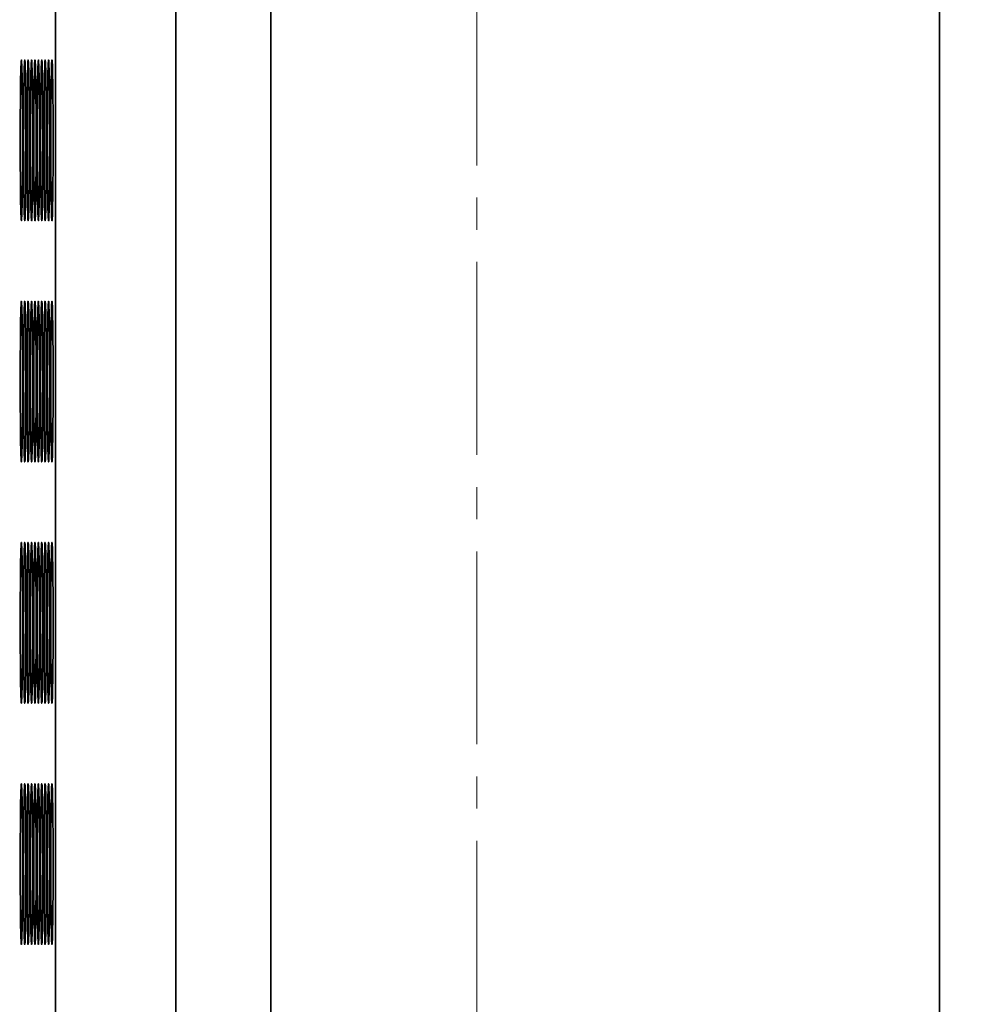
# Model space of a CAD drawing. Header units: millimetres. Extents: x -14862 to 14862, y -10512 to 10512.
# Tile 54 of 199: x -3908 to -3671, y -2403 to -2158. Entities that reach past the tile are written whole.
import ezdxf

# ---------------------------------------------------------------- set-up
doc = ezdxf.new("R2010")
doc.units = ezdxf.units.MM
doc.header["$LTSCALE"] = 4
doc.linetypes.add('点画线', pattern=[18, 12, -2, 2, -2])
doc.layers.get('0').update_dxf_attribs({"lineweight": 18})
for name, color, linetype, lineweight in [('中心线层', 1, '点画线', 18), ('几何体', 7, 'Continuous', 35), ('尺寸线层', 3, 'Continuous', 18)]:
    doc.layers.add(name, color=color, linetype=linetype, lineweight=lineweight)
doc.styles.add('标准', font='txt', dxfattribs={"width": 0.667})
doc.dimstyles.new('GB_尺寸', dxfattribs={"dimtxt": 3.5, "dimasz": 4, "dimexe": 2, "dimexo": 0, "dimtad": 1, "dimdsep": 46, "dimtxsty": '标准', "dimblk": '_CAXARROW', "dimcen": 0, "dimdle": 8, "dimazin": 2, "dimtfac": 0.707107, "dimtdec": 3, "dimtmove": 2, "dimatfit": 3, "dimfxl": 0, "dimfrac": 2, "dimtolj": 1, "dimarcsym": 0})

# ---------------------------------------------------------------- blocks, each defined once
blk = doc.blocks.new('*X153')
at = {"layer": '尺寸线层'}
for points in [[(-6748.86, -3869.61), (-6648.86, -3882.11), (-6648.86, -3857.11)], [(-3793.86, -3869.61), (-3893.86, -3882.11), (-3893.86, -3857.11)]]:
    blk.add_hatch(color=0, dxfattribs=at).paths.add_polyline_path(points, flags=0)
at = {"layer": '尺寸线层', "color": 0}
for p, q in [((-6748.86, -1465.88), (-6748.86, -3919.61)), ((-3793.86, -2668.38), (-3793.86, -3919.61)), ((-3793.86, -3869.61), (-6748.86, -3869.61))]:
    blk.add_line(p, q, dxfattribs=at)
at = {"layer": '尺寸线层', "color": 0, "insert": (-5245.65, -3810.73), "char_height": 87.5, "width": 340.0023, "attachment_point": 5, "line_spacing_factor": 1.15057, "style": '标准'}
blk.add_mtext('\\T1.1;2955', dxfattribs=at)
blk = doc.blocks.new('_CAXARROW')
blk.add_hatch(color=0).paths.add_polyline_path([(0, 0), (-1, 0.125), (-1, -0.125)], flags=0)
blk = doc.blocks.new('*X154')
at = {"layer": '尺寸线层'}
for points in [[(-7288.86, -4141.05), (-7188.86, -4128.55), (-7188.86, -4153.55)], [(-2288.86, -4141.05), (-2388.86, -4128.55), (-2388.86, -4153.55)]]:
    blk.add_hatch(color=0, dxfattribs=at).paths.add_polyline_path(points, flags=0)
at = {"layer": '尺寸线层', "color": 0}
for p, q in [((-7288.86, -1465.88), (-7288.86, -4191.05)), ((-2288.86, -1465.88), (-2288.86, -4191.05)), ((-7288.86, -4141.05), (-2288.86, -4141.05))]:
    blk.add_line(p, q, dxfattribs=at)
at = {"layer": '尺寸线层', "color": 0, "insert": (-4788.86, -4082.16), "char_height": 87.5, "width": 340.6544, "attachment_point": 5, "line_spacing_factor": 1.15057, "style": '标准'}
blk.add_mtext('\\T1.1;5000', dxfattribs=at)
blk = doc.blocks.new('*X155')
at = {"layer": '尺寸线层'}
for points in [[(-11533.86, -4572.86), (-11433.86, -4560.36), (-11433.86, -4585.36)], [(-2288.86, -4572.86), (-2388.86, -4560.36), (-2388.86, -4585.36)]]:
    blk.add_hatch(color=0, dxfattribs=at).paths.add_polyline_path(points, flags=0)
at = {"layer": '尺寸线层', "color": 0}
for p, q in [((-2288.86, -1465.88), (-2288.86, -4622.86)), ((-11533.86, -2690.88), (-11533.86, -4622.86)), ((-11533.86, -4572.86), (-2288.86, -4572.86))]:
    blk.add_line(p, q, dxfattribs=at)
at = {"layer": '尺寸线层', "color": 0, "insert": (-6911.36, -4513.97), "char_height": 87.5, "width": 341.3065, "attachment_point": 5, "line_spacing_factor": 1.15057, "style": '标准'}
blk.add_mtext('\\T1.1;9245', dxfattribs=at)

msp = doc.modelspace()

# ---------------------------------------------------------------- linework, layer by layer
at = {"layer": '中心线层'}
msp.add_line((-3793.859, -58.603), (-3793.859, -2926.188), dxfattribs=at)
at = {"layer": '几何体'}
for p, q in [((-3898.701, -2668.38), (-3898.701, -268.38)), ((-3868.705, -2668.38), (-3868.705, -268.38)), ((-3845.126, -2668.38), (-3845.126, -268.38)), ((-3678.86, -2668.38), (-3678.86, -268.38))]:
    msp.add_line(p, q, dxfattribs=at)
for points in [[(-3906.873, -2191.046), (-3906.87, -2188.38), (-3906.873, -2185.714), (-3906.88, -2183.096), (-3906.893, -2180.572), (-3906.91, -2178.188), (-3906.931, -2175.985), (-3906.956, -2174.004), (-3906.985, -2172.279), (-3907.017, -2170.841), (-3907.051, -2169.717), (-3907.086, -2168.925), (-3907.123, -2168.481), (-3907.162, -2168.391), (-3907.199, -2168.659), (-3907.235, -2169.278), (-3907.27, -2170.238), (-3907.304, -2171.522), (-3907.333, -2173.107), (-3907.361, -2174.965), (-3907.384, -2177.061), (-3907.403, -2179.36), (-3907.418, -2181.82), (-3907.428, -2184.396), (-3907.432, -2187.044), (-3907.432, -2189.716), (-3907.428, -2192.364), (-3907.418, -2194.941), (-3907.403, -2197.4), (-3907.384, -2199.699), (-3907.361, -2201.796), (-3907.333, -2203.653), (-3907.304, -2205.238), (-3907.27, -2206.522), (-3907.235, -2207.482), (-3907.199, -2208.102), (-3907.162, -2208.369), (-3907.123, -2208.28), (-3907.086, -2207.835), (-3907.051, -2207.044), (-3907.017, -2205.919), (-3906.985, -2204.482), (-3906.956, -2202.757), (-3906.931, -2200.775), (-3906.91, -2198.573), (-3906.893, -2196.188), (-3906.88, -2193.664), (-3906.873, -2191.046)], [(-3906.028, -2191.046), (-3906.025, -2188.38), (-3906.028, -2185.714), (-3906.035, -2183.096), (-3906.048, -2180.572), (-3906.065, -2178.188), (-3906.086, -2175.985), (-3906.111, -2174.004), (-3906.14, -2172.279), (-3906.172, -2170.841), (-3906.206, -2169.717), (-3906.241, -2168.925), (-3906.278, -2168.481), (-3906.317, -2168.391), (-3906.354, -2168.659), (-3906.39, -2169.278), (-3906.425, -2170.238), (-3906.459, -2171.522), (-3906.488, -2173.107), (-3906.516, -2174.965), (-3906.539, -2177.061), (-3906.558, -2179.36), (-3906.573, -2181.82), (-3906.583, -2184.396), (-3906.587, -2187.044), (-3906.587, -2189.716), (-3906.583, -2192.364), (-3906.573, -2194.941), (-3906.558, -2197.4), (-3906.539, -2199.699), (-3906.516, -2201.796), (-3906.488, -2203.653), (-3906.459, -2205.238), (-3906.425, -2206.522), (-3906.39, -2207.482), (-3906.354, -2208.102), (-3906.317, -2208.369), (-3906.278, -2208.28), (-3906.241, -2207.835), (-3906.206, -2207.044), (-3906.172, -2205.919), (-3906.14, -2204.482), (-3906.111, -2202.757), (-3906.086, -2200.775), (-3906.065, -2198.573), (-3906.048, -2196.188), (-3906.035, -2193.664), (-3906.028, -2191.046)], [(-3905.183, -2191.046), (-3905.18, -2188.38), (-3905.183, -2185.714), (-3905.19, -2183.096), (-3905.203, -2180.572), (-3905.22, -2178.188), (-3905.241, -2175.985), (-3905.266, -2174.004), (-3905.295, -2172.279), (-3905.327, -2170.841), (-3905.361, -2169.717), (-3905.396, -2168.925), (-3905.433, -2168.481), (-3905.472, -2168.391), (-3905.509, -2168.659), (-3905.545, -2169.278), (-3905.58, -2170.238), (-3905.614, -2171.522), (-3905.643, -2173.107), (-3905.671, -2174.965), (-3905.694, -2177.061), (-3905.713, -2179.36), (-3905.728, -2181.82), (-3905.738, -2184.396), (-3905.742, -2187.044), (-3905.742, -2189.716), (-3905.738, -2192.364), (-3905.728, -2194.941), (-3905.713, -2197.4), (-3905.694, -2199.699), (-3905.671, -2201.796), (-3905.643, -2203.653), (-3905.614, -2205.238), (-3905.58, -2206.522), (-3905.545, -2207.482), (-3905.509, -2208.102), (-3905.472, -2208.369), (-3905.433, -2208.28), (-3905.396, -2207.835), (-3905.361, -2207.044), (-3905.327, -2205.919), (-3905.295, -2204.482), (-3905.266, -2202.757), (-3905.241, -2200.775), (-3905.22, -2198.573), (-3905.203, -2196.188), (-3905.19, -2193.664), (-3905.183, -2191.046)], [(-3904.338, -2191.046), (-3904.335, -2188.38), (-3904.338, -2185.714), (-3904.345, -2183.096), (-3904.358, -2180.572), (-3904.375, -2178.188), (-3904.396, -2175.985), (-3904.421, -2174.004), (-3904.449, -2172.279), (-3904.482, -2170.841), (-3904.516, -2169.717), (-3904.551, -2168.925), (-3904.589, -2168.481), (-3904.627, -2168.391), (-3904.664, -2168.659), (-3904.7, -2169.278), (-3904.735, -2170.238), (-3904.769, -2171.522), (-3904.798, -2173.107), (-3904.826, -2174.965), (-3904.849, -2177.061), (-3904.868, -2179.36), (-3904.883, -2181.82), (-3904.893, -2184.396), (-3904.897, -2187.044), (-3904.897, -2189.716), (-3904.893, -2192.364), (-3904.883, -2194.941), (-3904.868, -2197.4), (-3904.849, -2199.699), (-3904.826, -2201.796), (-3904.798, -2203.653), (-3904.769, -2205.238), (-3904.735, -2206.522), (-3904.7, -2207.482), (-3904.664, -2208.102), (-3904.627, -2208.369), (-3904.589, -2208.28), (-3904.551, -2207.835), (-3904.516, -2207.044), (-3904.482, -2205.919), (-3904.449, -2204.482), (-3904.421, -2202.757), (-3904.396, -2200.775), (-3904.375, -2198.573), (-3904.358, -2196.188), (-3904.345, -2193.664), (-3904.338, -2191.046)], [(-3903.493, -2191.046), (-3903.49, -2188.38), (-3903.493, -2185.714), (-3903.5, -2183.096), (-3903.513, -2180.572), (-3903.53, -2178.188), (-3903.551, -2175.985), (-3903.576, -2174.004), (-3903.604, -2172.279), (-3903.637, -2170.841), (-3903.67, -2169.717), (-3903.706, -2168.925), (-3903.744, -2168.481), (-3903.781, -2168.391), (-3903.819, -2168.659), (-3903.855, -2169.278), (-3903.89, -2170.238), (-3903.924, -2171.522), (-3903.953, -2173.107), (-3903.981, -2174.965), (-3904.004, -2177.061), (-3904.023, -2179.36), (-3904.038, -2181.82), (-3904.048, -2184.396), (-3904.053, -2187.044), (-3904.053, -2189.716), (-3904.048, -2192.364), (-3904.038, -2194.941), (-3904.023, -2197.4), (-3904.004, -2199.699), (-3903.981, -2201.796), (-3903.953, -2203.653), (-3903.924, -2205.238), (-3903.89, -2206.522), (-3903.855, -2207.482), (-3903.819, -2208.102), (-3903.781, -2208.369), (-3903.744, -2208.28), (-3903.706, -2207.835), (-3903.67, -2207.044), (-3903.637, -2205.919), (-3903.604, -2204.482), (-3903.576, -2202.757), (-3903.551, -2200.775), (-3903.53, -2198.573), (-3903.513, -2196.188), (-3903.5, -2193.664), (-3903.493, -2191.046)], [(-3902.648, -2191.046), (-3902.645, -2188.38), (-3902.648, -2185.714), (-3902.655, -2183.096), (-3902.668, -2180.572), (-3902.684, -2178.188), (-3902.706, -2175.985), (-3902.731, -2174.004), (-3902.759, -2172.279), (-3902.792, -2170.841), (-3902.825, -2169.717), (-3902.861, -2168.925), (-3902.899, -2168.481), (-3902.936, -2168.391), (-3902.974, -2168.659), (-3903.01, -2169.278), (-3903.045, -2170.238), (-3903.078, -2171.522), (-3903.108, -2173.107), (-3903.136, -2174.965), (-3903.159, -2177.061), (-3903.178, -2179.36), (-3903.193, -2181.82), (-3903.203, -2184.396), (-3903.208, -2187.044), (-3903.208, -2189.716), (-3903.203, -2192.364), (-3903.193, -2194.941), (-3903.178, -2197.4), (-3903.159, -2199.699), (-3903.136, -2201.796), (-3903.108, -2203.653), (-3903.078, -2205.238), (-3903.045, -2206.522), (-3903.01, -2207.482), (-3902.974, -2208.102), (-3902.936, -2208.369), (-3902.899, -2208.28), (-3902.861, -2207.835), (-3902.825, -2207.044), (-3902.792, -2205.919), (-3902.759, -2204.482), (-3902.731, -2202.757), (-3902.706, -2200.775), (-3902.684, -2198.573), (-3902.668, -2196.188), (-3902.655, -2193.664), (-3902.648, -2191.046)], [(-3901.803, -2191.046), (-3901.8, -2188.38), (-3901.803, -2185.714), (-3901.81, -2183.096), (-3901.823, -2180.572), (-3901.839, -2178.188), (-3901.861, -2175.985), (-3901.886, -2174.004), (-3901.914, -2172.279), (-3901.947, -2170.841), (-3901.98, -2169.717), (-3902.016, -2168.925), (-3902.054, -2168.481), (-3902.091, -2168.391), (-3902.129, -2168.659), (-3902.165, -2169.278), (-3902.201, -2170.238), (-3902.233, -2171.522), (-3902.263, -2173.107), (-3902.291, -2174.965), (-3902.314, -2177.061), (-3902.333, -2179.36), (-3902.348, -2181.82), (-3902.358, -2184.396), (-3902.363, -2187.044), (-3902.363, -2189.716), (-3902.358, -2192.364), (-3902.348, -2194.941), (-3902.333, -2197.4), (-3902.314, -2199.699), (-3902.291, -2201.796), (-3902.263, -2203.653), (-3902.233, -2205.238), (-3902.201, -2206.522), (-3902.165, -2207.482), (-3902.129, -2208.102), (-3902.091, -2208.369), (-3902.054, -2208.28), (-3902.016, -2207.835), (-3901.98, -2207.044), (-3901.947, -2205.919), (-3901.914, -2204.482), (-3901.886, -2202.757), (-3901.861, -2200.775), (-3901.839, -2198.573), (-3901.823, -2196.188), (-3901.81, -2193.664), (-3901.803, -2191.046)], [(-3900.958, -2191.046), (-3900.955, -2188.38), (-3900.958, -2185.714), (-3900.965, -2183.096), (-3900.978, -2180.572), (-3900.994, -2178.188), (-3901.016, -2175.985), (-3901.041, -2174.004), (-3901.069, -2172.279), (-3901.102, -2170.841), (-3901.135, -2169.717), (-3901.171, -2168.925), (-3901.209, -2168.481), (-3901.246, -2168.391), (-3901.284, -2168.659), (-3901.32, -2169.278), (-3901.356, -2170.238), (-3901.388, -2171.522), (-3901.418, -2173.107), (-3901.446, -2174.965), (-3901.469, -2177.061), (-3901.488, -2179.36), (-3901.502, -2181.82), (-3901.513, -2184.396), (-3901.518, -2187.044), (-3901.518, -2189.716), (-3901.513, -2192.364), (-3901.502, -2194.941), (-3901.488, -2197.4), (-3901.469, -2199.699), (-3901.446, -2201.796), (-3901.418, -2203.653), (-3901.388, -2205.238), (-3901.356, -2206.522), (-3901.32, -2207.482), (-3901.284, -2208.102), (-3901.246, -2208.369), (-3901.209, -2208.28), (-3901.171, -2207.835), (-3901.135, -2207.044), (-3901.102, -2205.919), (-3901.069, -2204.482), (-3901.041, -2202.757), (-3901.016, -2200.775), (-3900.994, -2198.573), (-3900.978, -2196.188), (-3900.965, -2193.664), (-3900.958, -2191.046)], [(-3900.113, -2191.046), (-3900.11, -2188.38), (-3900.113, -2185.714), (-3900.121, -2183.096), (-3900.133, -2180.572), (-3900.149, -2178.188), (-3900.171, -2175.985), (-3900.196, -2174.004), (-3900.224, -2172.279), (-3900.257, -2170.841), (-3900.29, -2169.717), (-3900.327, -2168.925), (-3900.364, -2168.481), (-3900.401, -2168.391), (-3900.439, -2168.659), (-3900.475, -2169.278), (-3900.511, -2170.238), (-3900.543, -2171.522), (-3900.574, -2173.107), (-3900.6, -2174.965), (-3900.624, -2177.061), (-3900.643, -2179.36), (-3900.657, -2181.82), (-3900.668, -2184.396), (-3900.673, -2187.044), (-3900.673, -2189.716), (-3900.668, -2192.364), (-3900.657, -2194.941), (-3900.643, -2197.4), (-3900.624, -2199.699), (-3900.6, -2201.796), (-3900.574, -2203.653), (-3900.543, -2205.238), (-3900.511, -2206.522), (-3900.475, -2207.482), (-3900.439, -2208.102), (-3900.401, -2208.369), (-3900.364, -2208.28), (-3900.327, -2207.835), (-3900.29, -2207.044), (-3900.257, -2205.919), (-3900.224, -2204.482), (-3900.196, -2202.757), (-3900.171, -2200.775), (-3900.149, -2198.573), (-3900.133, -2196.188), (-3900.121, -2193.664), (-3900.113, -2191.046)], [(-3899.268, -2191.046), (-3899.265, -2188.38), (-3899.268, -2185.714), (-3899.276, -2183.096), (-3899.287, -2180.572), (-3899.304, -2178.188), (-3899.326, -2175.985), (-3899.351, -2174.004), (-3899.38, -2172.279), (-3899.411, -2170.841), (-3899.445, -2169.717), (-3899.482, -2168.925), (-3899.519, -2168.481), (-3899.556, -2168.391), (-3899.594, -2168.659), (-3899.63, -2169.278), (-3899.666, -2170.238), (-3899.698, -2171.522), (-3899.729, -2173.107), (-3899.755, -2174.965), (-3899.779, -2177.061), (-3899.798, -2179.36), (-3899.813, -2181.82), (-3899.823, -2184.396), (-3899.828, -2187.044), (-3899.828, -2189.716), (-3899.823, -2192.364), (-3899.813, -2194.941), (-3899.798, -2197.4), (-3899.779, -2199.699), (-3899.755, -2201.796), (-3899.729, -2203.653), (-3899.698, -2205.238), (-3899.666, -2206.522), (-3899.63, -2207.482), (-3899.594, -2208.102), (-3899.556, -2208.369), (-3899.519, -2208.28), (-3899.482, -2207.835), (-3899.445, -2207.044), (-3899.411, -2205.919), (-3899.38, -2204.482), (-3899.351, -2202.757), (-3899.326, -2200.775), (-3899.304, -2198.573), (-3899.287, -2196.188), (-3899.276, -2193.664), (-3899.268, -2191.046)], [(-3906.873, -2251.046), (-3906.87, -2248.38), (-3906.873, -2245.714), (-3906.88, -2243.096), (-3906.893, -2240.572), (-3906.91, -2238.188), (-3906.931, -2235.985), (-3906.956, -2234.004), (-3906.985, -2232.279), (-3907.017, -2230.841), (-3907.051, -2229.717), (-3907.086, -2228.925), (-3907.123, -2228.481), (-3907.162, -2228.391), (-3907.199, -2228.659), (-3907.235, -2229.278), (-3907.27, -2230.238), (-3907.304, -2231.522), (-3907.333, -2233.107), (-3907.361, -2234.965), (-3907.384, -2237.061), (-3907.403, -2239.36), (-3907.418, -2241.82), (-3907.428, -2244.396), (-3907.432, -2247.044), (-3907.432, -2249.716), (-3907.428, -2252.364), (-3907.418, -2254.941), (-3907.403, -2257.4), (-3907.384, -2259.699), (-3907.361, -2261.796), (-3907.333, -2263.653), (-3907.304, -2265.238), (-3907.27, -2266.522), (-3907.235, -2267.482), (-3907.199, -2268.102), (-3907.162, -2268.369), (-3907.123, -2268.28), (-3907.086, -2267.835), (-3907.051, -2267.044), (-3907.017, -2265.919), (-3906.985, -2264.482), (-3906.956, -2262.757), (-3906.931, -2260.775), (-3906.91, -2258.573), (-3906.893, -2256.188), (-3906.88, -2253.664), (-3906.873, -2251.046)], [(-3906.028, -2251.046), (-3906.025, -2248.38), (-3906.028, -2245.714), (-3906.035, -2243.096), (-3906.048, -2240.572), (-3906.065, -2238.188), (-3906.086, -2235.985), (-3906.111, -2234.004), (-3906.14, -2232.279), (-3906.172, -2230.841), (-3906.206, -2229.717), (-3906.241, -2228.925), (-3906.278, -2228.481), (-3906.317, -2228.391), (-3906.354, -2228.659), (-3906.39, -2229.278), (-3906.425, -2230.238), (-3906.459, -2231.522), (-3906.488, -2233.107), (-3906.516, -2234.965), (-3906.539, -2237.061), (-3906.558, -2239.36), (-3906.573, -2241.82), (-3906.583, -2244.396), (-3906.587, -2247.044), (-3906.587, -2249.716), (-3906.583, -2252.364), (-3906.573, -2254.941), (-3906.558, -2257.4), (-3906.539, -2259.699), (-3906.516, -2261.796), (-3906.488, -2263.653), (-3906.459, -2265.238), (-3906.425, -2266.522), (-3906.39, -2267.482), (-3906.354, -2268.102), (-3906.317, -2268.369), (-3906.278, -2268.28), (-3906.241, -2267.835), (-3906.206, -2267.044), (-3906.172, -2265.919), (-3906.14, -2264.482), (-3906.111, -2262.757), (-3906.086, -2260.775), (-3906.065, -2258.573), (-3906.048, -2256.188), (-3906.035, -2253.664), (-3906.028, -2251.046)], [(-3905.183, -2251.046), (-3905.18, -2248.38), (-3905.183, -2245.714), (-3905.19, -2243.096), (-3905.203, -2240.572), (-3905.22, -2238.188), (-3905.241, -2235.985), (-3905.266, -2234.004), (-3905.295, -2232.279), (-3905.327, -2230.841), (-3905.361, -2229.717), (-3905.396, -2228.925), (-3905.433, -2228.481), (-3905.472, -2228.391), (-3905.509, -2228.659), (-3905.545, -2229.278), (-3905.58, -2230.238), (-3905.614, -2231.522), (-3905.643, -2233.107), (-3905.671, -2234.965), (-3905.694, -2237.061), (-3905.713, -2239.36), (-3905.728, -2241.82), (-3905.738, -2244.396), (-3905.742, -2247.044), (-3905.742, -2249.716), (-3905.738, -2252.364), (-3905.728, -2254.941), (-3905.713, -2257.4), (-3905.694, -2259.699), (-3905.671, -2261.796), (-3905.643, -2263.653), (-3905.614, -2265.238), (-3905.58, -2266.522), (-3905.545, -2267.482), (-3905.509, -2268.102), (-3905.472, -2268.369), (-3905.433, -2268.28), (-3905.396, -2267.835), (-3905.361, -2267.044), (-3905.327, -2265.919), (-3905.295, -2264.482), (-3905.266, -2262.757), (-3905.241, -2260.775), (-3905.22, -2258.573), (-3905.203, -2256.188), (-3905.19, -2253.664), (-3905.183, -2251.046)], [(-3904.338, -2251.046), (-3904.335, -2248.38), (-3904.338, -2245.714), (-3904.345, -2243.096), (-3904.358, -2240.572), (-3904.375, -2238.188), (-3904.396, -2235.985), (-3904.421, -2234.004), (-3904.449, -2232.279), (-3904.482, -2230.841), (-3904.516, -2229.717), (-3904.551, -2228.925), (-3904.589, -2228.481), (-3904.627, -2228.391), (-3904.664, -2228.659), (-3904.7, -2229.278), (-3904.735, -2230.238), (-3904.769, -2231.522), (-3904.798, -2233.107), (-3904.826, -2234.965), (-3904.849, -2237.061), (-3904.868, -2239.36), (-3904.883, -2241.82), (-3904.893, -2244.396), (-3904.897, -2247.044), (-3904.897, -2249.716), (-3904.893, -2252.364), (-3904.883, -2254.941), (-3904.868, -2257.4), (-3904.849, -2259.699), (-3904.826, -2261.796), (-3904.798, -2263.653), (-3904.769, -2265.238), (-3904.735, -2266.522), (-3904.7, -2267.482), (-3904.664, -2268.102), (-3904.627, -2268.369), (-3904.589, -2268.28), (-3904.551, -2267.835), (-3904.516, -2267.044), (-3904.482, -2265.919), (-3904.449, -2264.482), (-3904.421, -2262.757), (-3904.396, -2260.775), (-3904.375, -2258.573), (-3904.358, -2256.188), (-3904.345, -2253.664), (-3904.338, -2251.046)], [(-3903.493, -2251.046), (-3903.49, -2248.38), (-3903.493, -2245.714), (-3903.5, -2243.096), (-3903.513, -2240.572), (-3903.53, -2238.188), (-3903.551, -2235.985), (-3903.576, -2234.004), (-3903.604, -2232.279), (-3903.637, -2230.841), (-3903.67, -2229.717), (-3903.706, -2228.925), (-3903.744, -2228.481), (-3903.781, -2228.391), (-3903.819, -2228.659), (-3903.855, -2229.278), (-3903.89, -2230.238), (-3903.924, -2231.522), (-3903.953, -2233.107), (-3903.981, -2234.965), (-3904.004, -2237.061), (-3904.023, -2239.36), (-3904.038, -2241.82), (-3904.048, -2244.396), (-3904.053, -2247.044), (-3904.053, -2249.716), (-3904.048, -2252.364), (-3904.038, -2254.941), (-3904.023, -2257.4), (-3904.004, -2259.699), (-3903.981, -2261.796), (-3903.953, -2263.653), (-3903.924, -2265.238), (-3903.89, -2266.522), (-3903.855, -2267.482), (-3903.819, -2268.102), (-3903.781, -2268.369), (-3903.744, -2268.28), (-3903.706, -2267.835), (-3903.67, -2267.044), (-3903.637, -2265.919), (-3903.604, -2264.482), (-3903.576, -2262.757), (-3903.551, -2260.775), (-3903.53, -2258.573), (-3903.513, -2256.188), (-3903.5, -2253.664), (-3903.493, -2251.046)], [(-3902.648, -2251.046), (-3902.645, -2248.38), (-3902.648, -2245.714), (-3902.655, -2243.096), (-3902.668, -2240.572), (-3902.684, -2238.188), (-3902.706, -2235.985), (-3902.731, -2234.004), (-3902.759, -2232.279), (-3902.792, -2230.841), (-3902.825, -2229.717), (-3902.861, -2228.925), (-3902.899, -2228.481), (-3902.936, -2228.391), (-3902.974, -2228.659), (-3903.01, -2229.278), (-3903.045, -2230.238), (-3903.078, -2231.522), (-3903.108, -2233.107), (-3903.136, -2234.965), (-3903.159, -2237.061), (-3903.178, -2239.36), (-3903.193, -2241.82), (-3903.203, -2244.396), (-3903.208, -2247.044), (-3903.208, -2249.716), (-3903.203, -2252.364), (-3903.193, -2254.941), (-3903.178, -2257.4), (-3903.159, -2259.699), (-3903.136, -2261.796), (-3903.108, -2263.653), (-3903.078, -2265.238), (-3903.045, -2266.522), (-3903.01, -2267.482), (-3902.974, -2268.102), (-3902.936, -2268.369), (-3902.899, -2268.28), (-3902.861, -2267.835), (-3902.825, -2267.044), (-3902.792, -2265.919), (-3902.759, -2264.482), (-3902.731, -2262.757), (-3902.706, -2260.775), (-3902.684, -2258.573), (-3902.668, -2256.188), (-3902.655, -2253.664), (-3902.648, -2251.046)], [(-3901.803, -2251.046), (-3901.8, -2248.38), (-3901.803, -2245.714), (-3901.81, -2243.096), (-3901.823, -2240.572), (-3901.839, -2238.188), (-3901.861, -2235.985), (-3901.886, -2234.004), (-3901.914, -2232.279), (-3901.947, -2230.841), (-3901.98, -2229.717), (-3902.016, -2228.925), (-3902.054, -2228.481), (-3902.091, -2228.391), (-3902.129, -2228.659), (-3902.165, -2229.278), (-3902.201, -2230.238), (-3902.233, -2231.522), (-3902.263, -2233.107), (-3902.291, -2234.965), (-3902.314, -2237.061), (-3902.333, -2239.36), (-3902.348, -2241.82), (-3902.358, -2244.396), (-3902.363, -2247.044), (-3902.363, -2249.716), (-3902.358, -2252.364), (-3902.348, -2254.941), (-3902.333, -2257.4), (-3902.314, -2259.699), (-3902.291, -2261.796), (-3902.263, -2263.653), (-3902.233, -2265.238), (-3902.201, -2266.522), (-3902.165, -2267.482), (-3902.129, -2268.102), (-3902.091, -2268.369), (-3902.054, -2268.28), (-3902.016, -2267.835), (-3901.98, -2267.044), (-3901.947, -2265.919), (-3901.914, -2264.482), (-3901.886, -2262.757), (-3901.861, -2260.775), (-3901.839, -2258.573), (-3901.823, -2256.188), (-3901.81, -2253.664), (-3901.803, -2251.046)], [(-3900.958, -2251.046), (-3900.955, -2248.38), (-3900.958, -2245.714), (-3900.965, -2243.096), (-3900.978, -2240.572), (-3900.994, -2238.188), (-3901.016, -2235.985), (-3901.041, -2234.004), (-3901.069, -2232.279), (-3901.102, -2230.841), (-3901.135, -2229.717), (-3901.171, -2228.925), (-3901.209, -2228.481), (-3901.246, -2228.391), (-3901.284, -2228.659), (-3901.32, -2229.278), (-3901.356, -2230.238), (-3901.388, -2231.522), (-3901.418, -2233.107), (-3901.446, -2234.965), (-3901.469, -2237.061), (-3901.488, -2239.36), (-3901.502, -2241.82), (-3901.513, -2244.396), (-3901.518, -2247.044), (-3901.518, -2249.716), (-3901.513, -2252.364), (-3901.502, -2254.941), (-3901.488, -2257.4), (-3901.469, -2259.699), (-3901.446, -2261.796), (-3901.418, -2263.653), (-3901.388, -2265.238), (-3901.356, -2266.522), (-3901.32, -2267.482), (-3901.284, -2268.102), (-3901.246, -2268.369), (-3901.209, -2268.28), (-3901.171, -2267.835), (-3901.135, -2267.044), (-3901.102, -2265.919), (-3901.069, -2264.482), (-3901.041, -2262.757), (-3901.016, -2260.775), (-3900.994, -2258.573), (-3900.978, -2256.188), (-3900.965, -2253.664), (-3900.958, -2251.046)], [(-3900.113, -2251.046), (-3900.11, -2248.38), (-3900.113, -2245.714), (-3900.121, -2243.096), (-3900.133, -2240.572), (-3900.149, -2238.188), (-3900.171, -2235.985), (-3900.196, -2234.004), (-3900.224, -2232.279), (-3900.257, -2230.841), (-3900.29, -2229.717), (-3900.327, -2228.925), (-3900.364, -2228.481), (-3900.401, -2228.391), (-3900.439, -2228.659), (-3900.475, -2229.278), (-3900.511, -2230.238), (-3900.543, -2231.522), (-3900.574, -2233.107), (-3900.6, -2234.965), (-3900.624, -2237.061), (-3900.643, -2239.36), (-3900.657, -2241.82), (-3900.668, -2244.396), (-3900.673, -2247.044), (-3900.673, -2249.716), (-3900.668, -2252.364), (-3900.657, -2254.941), (-3900.643, -2257.4), (-3900.624, -2259.699), (-3900.6, -2261.796), (-3900.574, -2263.653), (-3900.543, -2265.238), (-3900.511, -2266.522), (-3900.475, -2267.482), (-3900.439, -2268.102), (-3900.401, -2268.369), (-3900.364, -2268.28), (-3900.327, -2267.835), (-3900.29, -2267.044), (-3900.257, -2265.919), (-3900.224, -2264.482), (-3900.196, -2262.757), (-3900.171, -2260.775), (-3900.149, -2258.573), (-3900.133, -2256.188), (-3900.121, -2253.664), (-3900.113, -2251.046)], [(-3899.268, -2251.046), (-3899.265, -2248.38), (-3899.268, -2245.714), (-3899.276, -2243.096), (-3899.287, -2240.572), (-3899.304, -2238.188), (-3899.326, -2235.985), (-3899.351, -2234.004), (-3899.38, -2232.279), (-3899.411, -2230.841), (-3899.445, -2229.717), (-3899.482, -2228.925), (-3899.519, -2228.481), (-3899.556, -2228.391), (-3899.594, -2228.659), (-3899.63, -2229.278), (-3899.666, -2230.238), (-3899.698, -2231.522), (-3899.729, -2233.107), (-3899.755, -2234.965), (-3899.779, -2237.061), (-3899.798, -2239.36), (-3899.813, -2241.82), (-3899.823, -2244.396), (-3899.828, -2247.044), (-3899.828, -2249.716), (-3899.823, -2252.364), (-3899.813, -2254.941), (-3899.798, -2257.4), (-3899.779, -2259.699), (-3899.755, -2261.796), (-3899.729, -2263.653), (-3899.698, -2265.238), (-3899.666, -2266.522), (-3899.63, -2267.482), (-3899.594, -2268.102), (-3899.556, -2268.369), (-3899.519, -2268.28), (-3899.482, -2267.835), (-3899.445, -2267.044), (-3899.411, -2265.919), (-3899.38, -2264.482), (-3899.351, -2262.757), (-3899.326, -2260.775), (-3899.304, -2258.573), (-3899.287, -2256.188), (-3899.276, -2253.664), (-3899.268, -2251.046)], [(-3906.873, -2311.046), (-3906.87, -2308.38), (-3906.873, -2305.714), (-3906.88, -2303.096), (-3906.893, -2300.572), (-3906.91, -2298.188), (-3906.931, -2295.985), (-3906.956, -2294.004), (-3906.985, -2292.279), (-3907.017, -2290.841), (-3907.051, -2289.717), (-3907.086, -2288.925), (-3907.123, -2288.481), (-3907.162, -2288.391), (-3907.199, -2288.659), (-3907.235, -2289.278), (-3907.27, -2290.238), (-3907.304, -2291.522), (-3907.333, -2293.107), (-3907.361, -2294.965), (-3907.384, -2297.061), (-3907.403, -2299.36), (-3907.418, -2301.82), (-3907.428, -2304.396), (-3907.432, -2307.044), (-3907.432, -2309.716), (-3907.428, -2312.364), (-3907.418, -2314.941), (-3907.403, -2317.4), (-3907.384, -2319.699), (-3907.361, -2321.796), (-3907.333, -2323.653), (-3907.304, -2325.238), (-3907.27, -2326.522), (-3907.235, -2327.482), (-3907.199, -2328.102), (-3907.162, -2328.369), (-3907.123, -2328.28), (-3907.086, -2327.835), (-3907.051, -2327.044), (-3907.017, -2325.919), (-3906.985, -2324.482), (-3906.956, -2322.757), (-3906.931, -2320.775), (-3906.91, -2318.573), (-3906.893, -2316.188), (-3906.88, -2313.664), (-3906.873, -2311.046)], [(-3906.028, -2311.046), (-3906.025, -2308.38), (-3906.028, -2305.714), (-3906.035, -2303.096), (-3906.048, -2300.572), (-3906.065, -2298.188), (-3906.086, -2295.985), (-3906.111, -2294.004), (-3906.14, -2292.279), (-3906.172, -2290.841), (-3906.206, -2289.717), (-3906.241, -2288.925), (-3906.278, -2288.481), (-3906.317, -2288.391), (-3906.354, -2288.659), (-3906.39, -2289.278), (-3906.425, -2290.238), (-3906.459, -2291.522), (-3906.488, -2293.107), (-3906.516, -2294.965), (-3906.539, -2297.061), (-3906.558, -2299.36), (-3906.573, -2301.82), (-3906.583, -2304.396), (-3906.587, -2307.044), (-3906.587, -2309.716), (-3906.583, -2312.364), (-3906.573, -2314.941), (-3906.558, -2317.4), (-3906.539, -2319.699), (-3906.516, -2321.796), (-3906.488, -2323.653), (-3906.459, -2325.238), (-3906.425, -2326.522), (-3906.39, -2327.482), (-3906.354, -2328.102), (-3906.317, -2328.369), (-3906.278, -2328.28), (-3906.241, -2327.835), (-3906.206, -2327.044), (-3906.172, -2325.919), (-3906.14, -2324.482), (-3906.111, -2322.757), (-3906.086, -2320.775), (-3906.065, -2318.573), (-3906.048, -2316.188), (-3906.035, -2313.664), (-3906.028, -2311.046)], [(-3905.183, -2311.046), (-3905.18, -2308.38), (-3905.183, -2305.714), (-3905.19, -2303.096), (-3905.203, -2300.572), (-3905.22, -2298.188), (-3905.241, -2295.985), (-3905.266, -2294.004), (-3905.295, -2292.279), (-3905.327, -2290.841), (-3905.361, -2289.717), (-3905.396, -2288.925), (-3905.433, -2288.481), (-3905.472, -2288.391), (-3905.509, -2288.659), (-3905.545, -2289.278), (-3905.58, -2290.238), (-3905.614, -2291.522), (-3905.643, -2293.107), (-3905.671, -2294.965), (-3905.694, -2297.061), (-3905.713, -2299.36), (-3905.728, -2301.82), (-3905.738, -2304.396), (-3905.742, -2307.044), (-3905.742, -2309.716), (-3905.738, -2312.364), (-3905.728, -2314.941), (-3905.713, -2317.4), (-3905.694, -2319.699), (-3905.671, -2321.796), (-3905.643, -2323.653), (-3905.614, -2325.238), (-3905.58, -2326.522), (-3905.545, -2327.482), (-3905.509, -2328.102), (-3905.472, -2328.369), (-3905.433, -2328.28), (-3905.396, -2327.835), (-3905.361, -2327.044), (-3905.327, -2325.919), (-3905.295, -2324.482), (-3905.266, -2322.757), (-3905.241, -2320.775), (-3905.22, -2318.573), (-3905.203, -2316.188), (-3905.19, -2313.664), (-3905.183, -2311.046)], [(-3904.338, -2311.046), (-3904.335, -2308.38), (-3904.338, -2305.714), (-3904.345, -2303.096), (-3904.358, -2300.572), (-3904.375, -2298.188), (-3904.396, -2295.985), (-3904.421, -2294.004), (-3904.449, -2292.279), (-3904.482, -2290.841), (-3904.516, -2289.717), (-3904.551, -2288.925), (-3904.589, -2288.481), (-3904.627, -2288.391), (-3904.664, -2288.659), (-3904.7, -2289.278), (-3904.735, -2290.238), (-3904.769, -2291.522), (-3904.798, -2293.107), (-3904.826, -2294.965), (-3904.849, -2297.061), (-3904.868, -2299.36), (-3904.883, -2301.82), (-3904.893, -2304.396), (-3904.897, -2307.044), (-3904.897, -2309.716), (-3904.893, -2312.364), (-3904.883, -2314.941), (-3904.868, -2317.4), (-3904.849, -2319.699), (-3904.826, -2321.796), (-3904.798, -2323.653), (-3904.769, -2325.238), (-3904.735, -2326.522), (-3904.7, -2327.482), (-3904.664, -2328.102), (-3904.627, -2328.369), (-3904.589, -2328.28), (-3904.551, -2327.835), (-3904.516, -2327.044), (-3904.482, -2325.919), (-3904.449, -2324.482), (-3904.421, -2322.757), (-3904.396, -2320.775), (-3904.375, -2318.573), (-3904.358, -2316.188), (-3904.345, -2313.664), (-3904.338, -2311.046)], [(-3903.493, -2311.046), (-3903.49, -2308.38), (-3903.493, -2305.714), (-3903.5, -2303.096), (-3903.513, -2300.572), (-3903.53, -2298.188), (-3903.551, -2295.985), (-3903.576, -2294.004), (-3903.604, -2292.279), (-3903.637, -2290.841), (-3903.67, -2289.717), (-3903.706, -2288.925), (-3903.744, -2288.481), (-3903.781, -2288.391), (-3903.819, -2288.659), (-3903.855, -2289.278), (-3903.89, -2290.238), (-3903.924, -2291.522), (-3903.953, -2293.107), (-3903.981, -2294.965), (-3904.004, -2297.061), (-3904.023, -2299.36), (-3904.038, -2301.82), (-3904.048, -2304.396), (-3904.053, -2307.044), (-3904.053, -2309.716), (-3904.048, -2312.364), (-3904.038, -2314.941), (-3904.023, -2317.4), (-3904.004, -2319.699), (-3903.981, -2321.796), (-3903.953, -2323.653), (-3903.924, -2325.238), (-3903.89, -2326.522), (-3903.855, -2327.482), (-3903.819, -2328.102), (-3903.781, -2328.369), (-3903.744, -2328.28), (-3903.706, -2327.835), (-3903.67, -2327.044), (-3903.637, -2325.919), (-3903.604, -2324.482), (-3903.576, -2322.757), (-3903.551, -2320.775), (-3903.53, -2318.573), (-3903.513, -2316.188), (-3903.5, -2313.664), (-3903.493, -2311.046)], [(-3902.648, -2311.046), (-3902.645, -2308.38), (-3902.648, -2305.714), (-3902.655, -2303.096), (-3902.668, -2300.572), (-3902.684, -2298.188), (-3902.706, -2295.985), (-3902.731, -2294.004), (-3902.759, -2292.279), (-3902.792, -2290.841), (-3902.825, -2289.717), (-3902.861, -2288.925), (-3902.899, -2288.481), (-3902.936, -2288.391), (-3902.974, -2288.659), (-3903.01, -2289.278), (-3903.045, -2290.238), (-3903.078, -2291.522), (-3903.108, -2293.107), (-3903.136, -2294.965), (-3903.159, -2297.061), (-3903.178, -2299.36), (-3903.193, -2301.82), (-3903.203, -2304.396), (-3903.208, -2307.044), (-3903.208, -2309.716), (-3903.203, -2312.364), (-3903.193, -2314.941), (-3903.178, -2317.4), (-3903.159, -2319.699), (-3903.136, -2321.796), (-3903.108, -2323.653), (-3903.078, -2325.238), (-3903.045, -2326.522), (-3903.01, -2327.482), (-3902.974, -2328.102), (-3902.936, -2328.369), (-3902.899, -2328.28), (-3902.861, -2327.835), (-3902.825, -2327.044), (-3902.792, -2325.919), (-3902.759, -2324.482), (-3902.731, -2322.757), (-3902.706, -2320.775), (-3902.684, -2318.573), (-3902.668, -2316.188), (-3902.655, -2313.664), (-3902.648, -2311.046)], [(-3901.803, -2311.046), (-3901.8, -2308.38), (-3901.803, -2305.714), (-3901.81, -2303.096), (-3901.823, -2300.572), (-3901.839, -2298.188), (-3901.861, -2295.985), (-3901.886, -2294.004), (-3901.914, -2292.279), (-3901.947, -2290.841), (-3901.98, -2289.717), (-3902.016, -2288.925), (-3902.054, -2288.481), (-3902.091, -2288.391), (-3902.129, -2288.659), (-3902.165, -2289.278), (-3902.201, -2290.238), (-3902.233, -2291.522), (-3902.263, -2293.107), (-3902.291, -2294.965), (-3902.314, -2297.061), (-3902.333, -2299.36), (-3902.348, -2301.82), (-3902.358, -2304.396), (-3902.363, -2307.044), (-3902.363, -2309.716), (-3902.358, -2312.364), (-3902.348, -2314.941), (-3902.333, -2317.4), (-3902.314, -2319.699), (-3902.291, -2321.796), (-3902.263, -2323.653), (-3902.233, -2325.238), (-3902.201, -2326.522), (-3902.165, -2327.482), (-3902.129, -2328.102), (-3902.091, -2328.369), (-3902.054, -2328.28), (-3902.016, -2327.835), (-3901.98, -2327.044), (-3901.947, -2325.919), (-3901.914, -2324.482), (-3901.886, -2322.757), (-3901.861, -2320.775), (-3901.839, -2318.573), (-3901.823, -2316.188), (-3901.81, -2313.664), (-3901.803, -2311.046)], [(-3900.958, -2311.046), (-3900.955, -2308.38), (-3900.958, -2305.714), (-3900.965, -2303.096), (-3900.978, -2300.572), (-3900.994, -2298.188), (-3901.016, -2295.985), (-3901.041, -2294.004), (-3901.069, -2292.279), (-3901.102, -2290.841), (-3901.135, -2289.717), (-3901.171, -2288.925), (-3901.209, -2288.481), (-3901.246, -2288.391), (-3901.284, -2288.659), (-3901.32, -2289.278), (-3901.356, -2290.238), (-3901.388, -2291.522), (-3901.418, -2293.107), (-3901.446, -2294.965), (-3901.469, -2297.061), (-3901.488, -2299.36), (-3901.502, -2301.82), (-3901.513, -2304.396), (-3901.518, -2307.044), (-3901.518, -2309.716), (-3901.513, -2312.364), (-3901.502, -2314.941), (-3901.488, -2317.4), (-3901.469, -2319.699), (-3901.446, -2321.796), (-3901.418, -2323.653), (-3901.388, -2325.238), (-3901.356, -2326.522), (-3901.32, -2327.482), (-3901.284, -2328.102), (-3901.246, -2328.369), (-3901.209, -2328.28), (-3901.171, -2327.835), (-3901.135, -2327.044), (-3901.102, -2325.919), (-3901.069, -2324.482), (-3901.041, -2322.757), (-3901.016, -2320.775), (-3900.994, -2318.573), (-3900.978, -2316.188), (-3900.965, -2313.664), (-3900.958, -2311.046)], [(-3900.113, -2311.046), (-3900.11, -2308.38), (-3900.113, -2305.714), (-3900.121, -2303.096), (-3900.133, -2300.572), (-3900.149, -2298.188), (-3900.171, -2295.985), (-3900.196, -2294.004), (-3900.224, -2292.279), (-3900.257, -2290.841), (-3900.29, -2289.717), (-3900.327, -2288.925), (-3900.364, -2288.481), (-3900.401, -2288.391), (-3900.439, -2288.659), (-3900.475, -2289.278), (-3900.511, -2290.238), (-3900.543, -2291.522), (-3900.574, -2293.107), (-3900.6, -2294.965), (-3900.624, -2297.061), (-3900.643, -2299.36), (-3900.657, -2301.82), (-3900.668, -2304.396), (-3900.673, -2307.044), (-3900.673, -2309.716), (-3900.668, -2312.364), (-3900.657, -2314.941), (-3900.643, -2317.4), (-3900.624, -2319.699), (-3900.6, -2321.796), (-3900.574, -2323.653), (-3900.543, -2325.238), (-3900.511, -2326.522), (-3900.475, -2327.482), (-3900.439, -2328.102), (-3900.401, -2328.369), (-3900.364, -2328.28), (-3900.327, -2327.835), (-3900.29, -2327.044), (-3900.257, -2325.919), (-3900.224, -2324.482), (-3900.196, -2322.757), (-3900.171, -2320.775), (-3900.149, -2318.573), (-3900.133, -2316.188), (-3900.121, -2313.664), (-3900.113, -2311.046)], [(-3899.268, -2311.046), (-3899.265, -2308.38), (-3899.268, -2305.714), (-3899.276, -2303.096), (-3899.287, -2300.572), (-3899.304, -2298.188), (-3899.326, -2295.985), (-3899.351, -2294.004), (-3899.38, -2292.279), (-3899.411, -2290.841), (-3899.445, -2289.717), (-3899.482, -2288.925), (-3899.519, -2288.481), (-3899.556, -2288.391), (-3899.594, -2288.659), (-3899.63, -2289.278), (-3899.666, -2290.238), (-3899.698, -2291.522), (-3899.729, -2293.107), (-3899.755, -2294.965), (-3899.779, -2297.061), (-3899.798, -2299.36), (-3899.813, -2301.82), (-3899.823, -2304.396), (-3899.828, -2307.044), (-3899.828, -2309.716), (-3899.823, -2312.364), (-3899.813, -2314.941), (-3899.798, -2317.4), (-3899.779, -2319.699), (-3899.755, -2321.796), (-3899.729, -2323.653), (-3899.698, -2325.238), (-3899.666, -2326.522), (-3899.63, -2327.482), (-3899.594, -2328.102), (-3899.556, -2328.369), (-3899.519, -2328.28), (-3899.482, -2327.835), (-3899.445, -2327.044), (-3899.411, -2325.919), (-3899.38, -2324.482), (-3899.351, -2322.757), (-3899.326, -2320.775), (-3899.304, -2318.573), (-3899.287, -2316.188), (-3899.276, -2313.664), (-3899.268, -2311.046)], [(-3906.873, -2371.046), (-3906.87, -2368.38), (-3906.873, -2365.714), (-3906.88, -2363.096), (-3906.893, -2360.572), (-3906.91, -2358.188), (-3906.931, -2355.985), (-3906.956, -2354.004), (-3906.985, -2352.279), (-3907.017, -2350.841), (-3907.051, -2349.717), (-3907.086, -2348.925), (-3907.123, -2348.481), (-3907.162, -2348.391), (-3907.199, -2348.659), (-3907.235, -2349.278), (-3907.27, -2350.238), (-3907.304, -2351.522), (-3907.333, -2353.107), (-3907.361, -2354.965), (-3907.384, -2357.061), (-3907.403, -2359.36), (-3907.418, -2361.82), (-3907.428, -2364.396), (-3907.432, -2367.044), (-3907.432, -2369.716), (-3907.428, -2372.364), (-3907.418, -2374.941), (-3907.403, -2377.4), (-3907.384, -2379.699), (-3907.361, -2381.796), (-3907.333, -2383.653), (-3907.304, -2385.238), (-3907.27, -2386.522), (-3907.235, -2387.482), (-3907.199, -2388.102), (-3907.162, -2388.369), (-3907.123, -2388.28), (-3907.086, -2387.835), (-3907.051, -2387.044), (-3907.017, -2385.919), (-3906.985, -2384.482), (-3906.956, -2382.757), (-3906.931, -2380.775), (-3906.91, -2378.573), (-3906.893, -2376.188), (-3906.88, -2373.664), (-3906.873, -2371.046)], [(-3906.028, -2371.046), (-3906.025, -2368.38), (-3906.028, -2365.714), (-3906.035, -2363.096), (-3906.048, -2360.572), (-3906.065, -2358.188), (-3906.086, -2355.985), (-3906.111, -2354.004), (-3906.14, -2352.279), (-3906.172, -2350.841), (-3906.206, -2349.717), (-3906.241, -2348.925), (-3906.278, -2348.481), (-3906.317, -2348.391), (-3906.354, -2348.659), (-3906.39, -2349.278), (-3906.425, -2350.238), (-3906.459, -2351.522), (-3906.488, -2353.107), (-3906.516, -2354.965), (-3906.539, -2357.061), (-3906.558, -2359.36), (-3906.573, -2361.82), (-3906.583, -2364.396), (-3906.587, -2367.044), (-3906.587, -2369.716), (-3906.583, -2372.364), (-3906.573, -2374.941), (-3906.558, -2377.4), (-3906.539, -2379.699), (-3906.516, -2381.796), (-3906.488, -2383.653), (-3906.459, -2385.238), (-3906.425, -2386.522), (-3906.39, -2387.482), (-3906.354, -2388.102), (-3906.317, -2388.369), (-3906.278, -2388.28), (-3906.241, -2387.835), (-3906.206, -2387.044), (-3906.172, -2385.919), (-3906.14, -2384.482), (-3906.111, -2382.757), (-3906.086, -2380.775), (-3906.065, -2378.573), (-3906.048, -2376.188), (-3906.035, -2373.664), (-3906.028, -2371.046)], [(-3905.183, -2371.046), (-3905.18, -2368.38), (-3905.183, -2365.714), (-3905.19, -2363.096), (-3905.203, -2360.572), (-3905.22, -2358.188), (-3905.241, -2355.985), (-3905.266, -2354.004), (-3905.295, -2352.279), (-3905.327, -2350.841), (-3905.361, -2349.717), (-3905.396, -2348.925), (-3905.433, -2348.481), (-3905.472, -2348.391), (-3905.509, -2348.659), (-3905.545, -2349.278), (-3905.58, -2350.238), (-3905.614, -2351.522), (-3905.643, -2353.107), (-3905.671, -2354.965), (-3905.694, -2357.061), (-3905.713, -2359.36), (-3905.728, -2361.82), (-3905.738, -2364.396), (-3905.742, -2367.044), (-3905.742, -2369.716), (-3905.738, -2372.364), (-3905.728, -2374.941), (-3905.713, -2377.4), (-3905.694, -2379.699), (-3905.671, -2381.796), (-3905.643, -2383.653), (-3905.614, -2385.238), (-3905.58, -2386.522), (-3905.545, -2387.482), (-3905.509, -2388.102), (-3905.472, -2388.369), (-3905.433, -2388.28), (-3905.396, -2387.835), (-3905.361, -2387.044), (-3905.327, -2385.919), (-3905.295, -2384.482), (-3905.266, -2382.757), (-3905.241, -2380.775), (-3905.22, -2378.573), (-3905.203, -2376.188), (-3905.19, -2373.664), (-3905.183, -2371.046)], [(-3904.338, -2371.046), (-3904.335, -2368.38), (-3904.338, -2365.714), (-3904.345, -2363.096), (-3904.358, -2360.572), (-3904.375, -2358.188), (-3904.396, -2355.985), (-3904.421, -2354.004), (-3904.449, -2352.279), (-3904.482, -2350.841), (-3904.516, -2349.717), (-3904.551, -2348.925), (-3904.589, -2348.481), (-3904.627, -2348.391), (-3904.664, -2348.659), (-3904.7, -2349.278), (-3904.735, -2350.238), (-3904.769, -2351.522), (-3904.798, -2353.107), (-3904.826, -2354.965), (-3904.849, -2357.061), (-3904.868, -2359.36), (-3904.883, -2361.82), (-3904.893, -2364.396), (-3904.897, -2367.044), (-3904.897, -2369.716), (-3904.893, -2372.364), (-3904.883, -2374.941), (-3904.868, -2377.4), (-3904.849, -2379.699), (-3904.826, -2381.796), (-3904.798, -2383.653), (-3904.769, -2385.238), (-3904.735, -2386.522), (-3904.7, -2387.482), (-3904.664, -2388.102), (-3904.627, -2388.369), (-3904.589, -2388.28), (-3904.551, -2387.835), (-3904.516, -2387.044), (-3904.482, -2385.919), (-3904.449, -2384.482), (-3904.421, -2382.757), (-3904.396, -2380.775), (-3904.375, -2378.573), (-3904.358, -2376.188), (-3904.345, -2373.664), (-3904.338, -2371.046)], [(-3903.493, -2371.046), (-3903.49, -2368.38), (-3903.493, -2365.714), (-3903.5, -2363.096), (-3903.513, -2360.572), (-3903.53, -2358.188), (-3903.551, -2355.985), (-3903.576, -2354.004), (-3903.604, -2352.279), (-3903.637, -2350.841), (-3903.67, -2349.717), (-3903.706, -2348.925), (-3903.744, -2348.481), (-3903.781, -2348.391), (-3903.819, -2348.659), (-3903.855, -2349.278), (-3903.89, -2350.238), (-3903.924, -2351.522), (-3903.953, -2353.107), (-3903.981, -2354.965), (-3904.004, -2357.061), (-3904.023, -2359.36), (-3904.038, -2361.82), (-3904.048, -2364.396), (-3904.053, -2367.044), (-3904.053, -2369.716), (-3904.048, -2372.364), (-3904.038, -2374.941), (-3904.023, -2377.4), (-3904.004, -2379.699), (-3903.981, -2381.796), (-3903.953, -2383.653), (-3903.924, -2385.238), (-3903.89, -2386.522), (-3903.855, -2387.482), (-3903.819, -2388.102), (-3903.781, -2388.369), (-3903.744, -2388.28), (-3903.706, -2387.835), (-3903.67, -2387.044), (-3903.637, -2385.919), (-3903.604, -2384.482), (-3903.576, -2382.757), (-3903.551, -2380.775), (-3903.53, -2378.573), (-3903.513, -2376.188), (-3903.5, -2373.664), (-3903.493, -2371.046)], [(-3902.648, -2371.046), (-3902.645, -2368.38), (-3902.648, -2365.714), (-3902.655, -2363.096), (-3902.668, -2360.572), (-3902.684, -2358.188), (-3902.706, -2355.985), (-3902.731, -2354.004), (-3902.759, -2352.279), (-3902.792, -2350.841), (-3902.825, -2349.717), (-3902.861, -2348.925), (-3902.899, -2348.481), (-3902.936, -2348.391), (-3902.974, -2348.659), (-3903.01, -2349.278), (-3903.045, -2350.238), (-3903.078, -2351.522), (-3903.108, -2353.107), (-3903.136, -2354.965), (-3903.159, -2357.061), (-3903.178, -2359.36), (-3903.193, -2361.82), (-3903.203, -2364.396), (-3903.208, -2367.044), (-3903.208, -2369.716), (-3903.203, -2372.364), (-3903.193, -2374.941), (-3903.178, -2377.4), (-3903.159, -2379.699), (-3903.136, -2381.796), (-3903.108, -2383.653), (-3903.078, -2385.238), (-3903.045, -2386.522), (-3903.01, -2387.482), (-3902.974, -2388.102), (-3902.936, -2388.369), (-3902.899, -2388.28), (-3902.861, -2387.835), (-3902.825, -2387.044), (-3902.792, -2385.919), (-3902.759, -2384.482), (-3902.731, -2382.757), (-3902.706, -2380.775), (-3902.684, -2378.573), (-3902.668, -2376.188), (-3902.655, -2373.664), (-3902.648, -2371.046)], [(-3901.803, -2371.046), (-3901.8, -2368.38), (-3901.803, -2365.714), (-3901.81, -2363.096), (-3901.823, -2360.572), (-3901.839, -2358.188), (-3901.861, -2355.985), (-3901.886, -2354.004), (-3901.914, -2352.279), (-3901.947, -2350.841), (-3901.98, -2349.717), (-3902.016, -2348.925), (-3902.054, -2348.481), (-3902.091, -2348.391), (-3902.129, -2348.659), (-3902.165, -2349.278), (-3902.201, -2350.238), (-3902.233, -2351.522), (-3902.263, -2353.107), (-3902.291, -2354.965), (-3902.314, -2357.061), (-3902.333, -2359.36), (-3902.348, -2361.82), (-3902.358, -2364.396), (-3902.363, -2367.044), (-3902.363, -2369.716), (-3902.358, -2372.364), (-3902.348, -2374.941), (-3902.333, -2377.4), (-3902.314, -2379.699), (-3902.291, -2381.796), (-3902.263, -2383.653), (-3902.233, -2385.238), (-3902.201, -2386.522), (-3902.165, -2387.482), (-3902.129, -2388.102), (-3902.091, -2388.369), (-3902.054, -2388.28), (-3902.016, -2387.835), (-3901.98, -2387.044), (-3901.947, -2385.919), (-3901.914, -2384.482), (-3901.886, -2382.757), (-3901.861, -2380.775), (-3901.839, -2378.573), (-3901.823, -2376.188), (-3901.81, -2373.664), (-3901.803, -2371.046)], [(-3900.958, -2371.046), (-3900.955, -2368.38), (-3900.958, -2365.714), (-3900.965, -2363.096), (-3900.978, -2360.572), (-3900.994, -2358.188), (-3901.016, -2355.985), (-3901.041, -2354.004), (-3901.069, -2352.279), (-3901.102, -2350.841), (-3901.135, -2349.717), (-3901.171, -2348.925), (-3901.209, -2348.481), (-3901.246, -2348.391), (-3901.284, -2348.659), (-3901.32, -2349.278), (-3901.356, -2350.238), (-3901.388, -2351.522), (-3901.418, -2353.107), (-3901.446, -2354.965), (-3901.469, -2357.061), (-3901.488, -2359.36), (-3901.502, -2361.82), (-3901.513, -2364.396), (-3901.518, -2367.044), (-3901.518, -2369.716), (-3901.513, -2372.364), (-3901.502, -2374.941), (-3901.488, -2377.4), (-3901.469, -2379.699), (-3901.446, -2381.796), (-3901.418, -2383.653), (-3901.388, -2385.238), (-3901.356, -2386.522), (-3901.32, -2387.482), (-3901.284, -2388.102), (-3901.246, -2388.369), (-3901.209, -2388.28), (-3901.171, -2387.835), (-3901.135, -2387.044), (-3901.102, -2385.919), (-3901.069, -2384.482), (-3901.041, -2382.757), (-3901.016, -2380.775), (-3900.994, -2378.573), (-3900.978, -2376.188), (-3900.965, -2373.664), (-3900.958, -2371.046)], [(-3900.113, -2371.046), (-3900.11, -2368.38), (-3900.113, -2365.714), (-3900.121, -2363.096), (-3900.133, -2360.572), (-3900.149, -2358.188), (-3900.171, -2355.985), (-3900.196, -2354.004), (-3900.224, -2352.279), (-3900.257, -2350.841), (-3900.29, -2349.717), (-3900.327, -2348.925), (-3900.364, -2348.481), (-3900.401, -2348.391), (-3900.439, -2348.659), (-3900.475, -2349.278), (-3900.511, -2350.238), (-3900.543, -2351.522), (-3900.574, -2353.107), (-3900.6, -2354.965), (-3900.624, -2357.061), (-3900.643, -2359.36), (-3900.657, -2361.82), (-3900.668, -2364.396), (-3900.673, -2367.044), (-3900.673, -2369.716), (-3900.668, -2372.364), (-3900.657, -2374.941), (-3900.643, -2377.4), (-3900.624, -2379.699), (-3900.6, -2381.796), (-3900.574, -2383.653), (-3900.543, -2385.238), (-3900.511, -2386.522), (-3900.475, -2387.482), (-3900.439, -2388.102), (-3900.401, -2388.369), (-3900.364, -2388.28), (-3900.327, -2387.835), (-3900.29, -2387.044), (-3900.257, -2385.919), (-3900.224, -2384.482), (-3900.196, -2382.757), (-3900.171, -2380.775), (-3900.149, -2378.573), (-3900.133, -2376.188), (-3900.121, -2373.664), (-3900.113, -2371.046)], [(-3899.268, -2371.046), (-3899.265, -2368.38), (-3899.268, -2365.714), (-3899.276, -2363.096), (-3899.287, -2360.572), (-3899.304, -2358.188), (-3899.326, -2355.985), (-3899.351, -2354.004), (-3899.38, -2352.279), (-3899.411, -2350.841), (-3899.445, -2349.717), (-3899.482, -2348.925), (-3899.519, -2348.481), (-3899.556, -2348.391), (-3899.594, -2348.659), (-3899.63, -2349.278), (-3899.666, -2350.238), (-3899.698, -2351.522), (-3899.729, -2353.107), (-3899.755, -2354.965), (-3899.779, -2357.061), (-3899.798, -2359.36), (-3899.813, -2361.82), (-3899.823, -2364.396), (-3899.828, -2367.044), (-3899.828, -2369.716), (-3899.823, -2372.364), (-3899.813, -2374.941), (-3899.798, -2377.4), (-3899.779, -2379.699), (-3899.755, -2381.796), (-3899.729, -2383.653), (-3899.698, -2385.238), (-3899.666, -2386.522), (-3899.63, -2387.482), (-3899.594, -2388.102), (-3899.556, -2388.369), (-3899.519, -2388.28), (-3899.482, -2387.835), (-3899.445, -2387.044), (-3899.411, -2385.919), (-3899.38, -2384.482), (-3899.351, -2382.757), (-3899.326, -2380.775), (-3899.304, -2378.573), (-3899.287, -2376.188), (-3899.276, -2373.664), (-3899.268, -2371.046)]]:
    msp.add_lwpolyline(points, dxfattribs=at)

# ---------------------------------------------------------------- dimensions: what is measured, and where the dimension line sits
at = {"layer": '尺寸线层'}
for base, p1, p2, picture, middle in [((-2288.859, -4572.857), (-11533.859, -2690.88), (-2288.859, -1465.88), '*X155', (-6911.359, -4513.971)), ((-2288.859, -4141.05), (-7288.859, -1465.88), (-2288.859, -1465.88), '*X154', (-4788.859, -4082.164)), ((-6748.859, -3869.614), (-3793.859, -2668.38), (-6748.859, -1465.88), '*X153', (-5245.646, -3810.728))]:
    dim = msp.add_linear_dim(base=base, p1=p1, p2=p2, dimstyle='GB_尺寸', override={"dimscale": 25, "dimsah": 1, "dimtfill": 1, "dimtzin": 8}, dxfattribs=at)
    dim.commit()
    dim.dimension.update_dxf_attribs({"geometry": picture, "text_midpoint": middle, "dimtype": 160})

doc.saveas('drawing.dxf')
